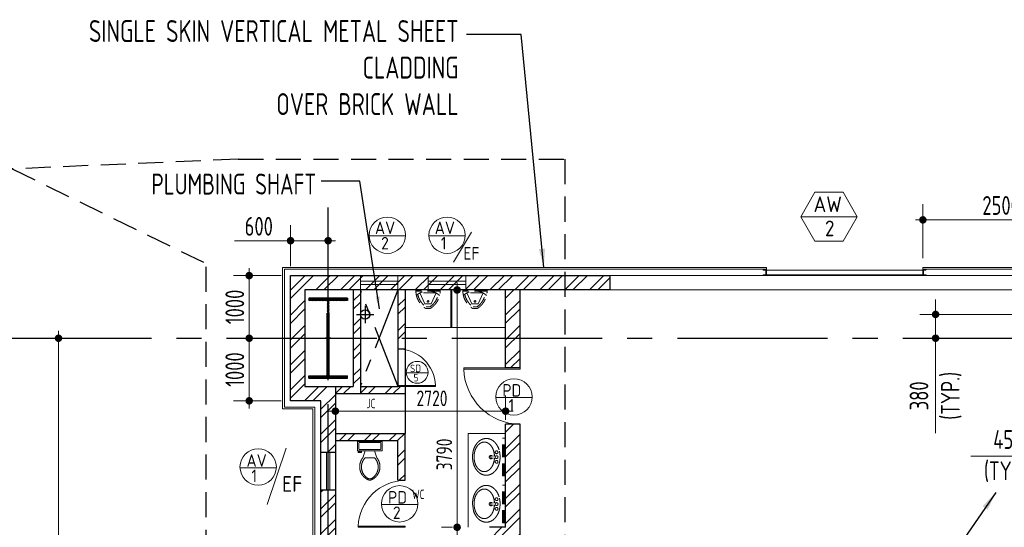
# Model space of a CAD drawing. Extents: x -287416 to 4934791, y -504132 to 1826789.
# Tile 134 of 256: x 457406 to 473134, y 197820 to 205925. Entities that reach past the tile are written whole.
import ezdxf
from ezdxf.enums import TextEntityAlignment as Align

# ---------------------------------------------------------------- set-up
doc = ezdxf.new("R2010")
doc.units = 0
doc.header["$LTSCALE"] = 800
doc.header["$MEASUREMENT"] = 0
for name, pattern in [('1 NORTH ELEVATION$0$NORTH ELEVATION$0$HIDDEN', [0.375, 0.25, -0.125]), ('CENTER', [2, 1.25, -0.25, 0.25, -0.25]), ('CENTER2', [1.125, 0.75, -0.125, 0.125, -0.125]), ('DASHED', [0.75, 0.5, -0.25])]:
    doc.linetypes.add(name, pattern=pattern)
doc.layers.get('0').update_dxf_attribs({"linetype": 'CONTINUOUS'})
doc.layers.get('DEFPOINTS').update_dxf_attribs({"linetype": 'CONTINUOUS'})
for name, color, linetype, lineweight in [('2CON', 1, 'CONTINUOUS', 13), ('A-DOOR TAG', 3, 'CONTINUOUS', 15), ('A-WIN TAG', 3, 'CONTINUOUS', 13), ('ARROW', 3, 'CONTINUOUS', 13), ('CCONTHIN', 15, '1 NORTH ELEVATION$0$NORTH ELEVATION$0$HIDDEN', 13), ('CHAT', 11, 'CONTINUOUS', 13), ('CLAD-1', 3, 'CONTINUOUS', 15), ('CLAD-2', 40, 'CONTINUOUS', 13), ('CONCRETE', 4, 'CONTINUOUS', 15), ('DIM', 4, 'CONTINUOUS', 15), ('dimension line', 4, 'CONTINUOUS', 18), ('DOOR', 235, 'CONTINUOUS', 13), ('LEADER', 4, 'CONTINUOUS', 15), ('STEEL', 6, 'CONTINUOUS', 15), ('TEXT', 3, 'CONTINUOUS', 15), ('WALL HATCH', 251, 'CONTINUOUS', 13), ('WIN', 31, 'CONTINUOUS', 13)]:
    doc.layers.add(name, color=color, linetype=linetype, lineweight=lineweight)
for name, color, linetype in [('CENTER', 2, 'CENTER'), ('CL', 2, 'CENTER2'), ('COL', 1, 'CENTER'), ('GRID', 8, 'CENTER'), ('RAINWATER', 2, 'CONTINUOUS'), ('WALL', 6, 'CONTINUOUS')]:
    doc.layers.add(name, color=color, linetype=linetype)
doc.styles.add('ROMANS', font='ISO9.shx', dxfattribs={"width": 0.8})
doc.styles.get("Standard").update_dxf_attribs({"font": 'ISO9'})
doc.dimstyles.new('barka', dxfattribs={"dimscale": 100, "dimtxt": 3.5, "dimasz": 1.2, "dimexe": 2.5, "dimexo": 2.5, "dimgap": 1, "dimtad": 1, "dimdsep": 46, "dimtxsty": 'ROMANS', "dimblk": 'DDOT1', "dimcen": 0, "dimclrd": 256, "dimclre": 256, "dimclrt": 2, "dimadec": 0, "dimazin": 2, "dimtp": 0.1, "dimtm": 0.1, "dimtfac": 0.71, "dimtmove": 2, "dimatfit": 3, "dimlwd": -1, "dimlwe": -1, "dimarcsym": 0})
doc.dimstyles.new('barka INTERNAL DIM', dxfattribs={"dimscale": 100, "dimtxt": 3, "dimasz": 1.2, "dimexe": 2.5, "dimexo": 1.5, "dimgap": 0.8, "dimtad": 1, "dimdsep": 46, "dimtxsty": 'ROMANS', "dimblk": 'DDOT1', "dimcen": 0, "dimclrd": 256, "dimclre": 256, "dimclrt": 2, "dimadec": 0, "dimazin": 2, "dimtp": 0.1, "dimtm": 0.1, "dimtfac": 0.71, "dimtmove": 2, "dimatfit": 3, "dimlwd": -1, "dimlwe": -1, "dimarcsym": 0})
doc.dimstyles.new('FIC-100', dxfattribs={"dimscale": 100, "dimtxt": 2.5, "dimasz": 2, "dimexe": 1, "dimexo": 1, "dimgap": 1, "dimtad": 1, "dimdec": 0, "dimrnd": 1, "dimzin": 0, "dimdsep": 46, "dimtxsty": 'Standard', "dimcen": 0.09, "dimclrd": 1, "dimclre": 1, "dimclrt": 3, "dimadec": 0, "dimazin": 0, "dimtfac": 1, "dimtdec": 0, "dimtofl": 0, "dimtmove": 0, "dimatfit": 3, "dimfxl": 1.5, "dimtolj": 1, "dimtzin": 0, "dimarcsym": 0})
doc.dimstyles.get("Standard").update_dxf_attribs({"dimtxt": 0.18, "dimasz": 0.18, "dimexe": 0.18, "dimexo": 0.0625, "dimgap": 0.09, "dimtad": 0, "dimtih": 1, "dimtoh": 1, "dimdec": 4, "dimzin": 0, "dimdsep": 46, "dimtxsty": 'Standard', "dimcen": 0.09, "dimadec": 0, "dimazin": 0, "dimtfac": 1, "dimtdec": 4, "dimtofl": 0, "dimtmove": 0, "dimatfit": 3, "dimfxl": 1, "dimtolj": 1, "dimtzin": 0, "dimarcsym": 0})

# ---------------------------------------------------------------- blocks, each defined once
blk = doc.blocks.new('A$C14326149')
at = {"layer": 'COL'}
h = blk.add_hatch(dxfattribs=at)
h.set_pattern_fill('ANSI31', color=256, scale=100, style=0)
h.paths.add_polyline_path([(310, 640), (0, 640), (0, 600), (310, 600)])
h.paths.add_polyline_path([(0, 600), (0, 640), (-310, 640), (-310, 600)])
h.paths.add_polyline_path([(0, -640), (0, -600), (-310, -600), (-310, -640)])
h.paths.add_polyline_path([(0, -600), (0, -640), (310, -640), (310, -600)])
h.paths.add_polyline_path([(-16, 0), (0, 0), (0, 600), (-16, 600)])
h.paths.add_polyline_path([(0, 0), (16, 0), (16, 600), (0, 600)])
h.paths.add_polyline_path([(16, 0), (0, 0), (0, -600), (16, -600)])
h.paths.add_polyline_path([(-16, -600), (0, -600), (0, 0), (-16, 0)])
for p, q in [((310, 640), (-310, 640)), ((-310, 640), (-310, 600)), ((310, 640), (310, 600)), ((310, 600), (-310, 600)), ((-16, -600), (-16, 600)), ((16, -600), (16, 600)), ((-310, -600), (310, -600)), ((-310, -640), (-310, -600)), ((310, -640), (310, -600)), ((-310, -640), (310, -640))]:
    blk.add_line(p, q, dxfattribs=at)
at = {"layer": 'COL', "color": 2}
for p, q in [((0, -672), (0, 672)), ((44, 0), (-44, 0))]:
    blk.add_line(p, q, dxfattribs=at)
blk = doc.blocks.new('DDOT1')
blk.add_line((-1, 0), (1, 0))
at = {"const_width": 0.5}
blk.add_lwpolyline([(-0.25, 0, 1), (0.25, 0, 1)], format="xyb", close=True, dxfattribs=at)
blk = doc.blocks.new('*D96')
at = {"layer": 'DEFPOINTS', "color": 0, "transparency": 16777216}
for p in [(458026, 200839), (458026, 200839), (458026, 188839)]:
    blk.add_point(p, dxfattribs=at)
at = {"layer": 'dimension line', "transparency": 16777216}
for p, q in [((458026, 188959), (458026, 200719)), ((457776, 188839), (457776, 188839))]:
    blk.add_line(p, q, dxfattribs=at)
at = {"layer": 'dimension line', "transparency": 16777216, "xscale": 119.9999999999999, "yscale": 119.9999999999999, "zscale": 119.9999999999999}
for p, rotation in [((458026, 200839), 90), ((458026, 188839), 270)]:
    blk.add_blockref('DDOT1', p, dxfattribs=dict(at, rotation=rotation))
at = {"layer": 'dimension line', "color": 2, "transparency": 16777216, "insert": (457751, 194839), "char_height": 350, "attachment_point": 5, "rotation": 90, "style": 'ROMANS'}
blk.add_mtext('12000', dxfattribs=at)
blk = doc.blocks.new('*D378')
at = {"layer": 'DEFPOINTS', "color": 0, "transparency": 16777216}
for p in [(474783, 201050), (474333, 200670), (474333, 198957)]:
    blk.add_point(p, dxfattribs=at)
at = {"layer": 'DIM', "transparency": 16777216}
for p, q in [((474783, 200900), (474783, 198707)), ((474333, 200520), (474333, 198707)), ((474333, 198957), (472597, 198957)), ((474663, 198957), (474453, 198957))]:
    blk.add_line(p, q, dxfattribs=at)
at = {"layer": 'DIM', "transparency": 16777216, "xscale": 119.9999999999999, "yscale": 119.9999999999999, "zscale": 119.9999999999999, "rotation": 180}
blk.add_blockref('DDOT1', (474333, 198957), dxfattribs=at)
at = {"layer": 'DIM', "transparency": 16777216, "xscale": 119.9999999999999, "yscale": 119.9999999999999, "zscale": 119.9999999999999}
blk.add_blockref('DDOT1', (474783, 198957), dxfattribs=at)
at = {"layer": 'DIM', "color": 2, "transparency": 16777216, "insert": (473191, 198957), "char_height": 300, "attachment_point": 5, "style": 'ROMANS'}
blk.add_mtext('450\\P(TYP.)', dxfattribs=at)
blk = doc.blocks.new('*D379')
at = {"layer": 'DEFPOINTS', "color": 0, "transparency": 16777216}
for p in [(473743, 201219), (472036, 200839), (473743, 200839)]:
    blk.add_point(p, dxfattribs=at)
at = {"layer": 'DIM', "transparency": 16777216}
for p, q in [((472036, 201339), (472036, 201459)), ((473593, 201219), (471786, 201219)), ((472036, 201219), (472036, 200839)), ((473593, 200839), (471786, 200839)), ((472036, 200719), (472036, 199325))]:
    blk.add_line(p, q, dxfattribs=at)
at = {"layer": 'DIM', "transparency": 16777216, "xscale": 119.9999999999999, "yscale": 119.9999999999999, "zscale": 119.9999999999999}
for p, rotation in [((472036, 201219), 270), ((472036, 200839), 90)]:
    blk.add_blockref('DDOT1', p, dxfattribs=dict(at, rotation=rotation))
at = {"layer": 'DIM', "color": 2, "transparency": 16777216, "insert": (472036, 199919), "char_height": 300, "attachment_point": 5, "rotation": 90, "style": 'ROMANS'}
blk.add_mtext('380\\P(TYP.)', dxfattribs=at)
blk = doc.blocks.new('clad supp')
at = {"layer": 'STEEL'}
for p, q in [((50, 100), (0, 100)), ((0, 100), (0, 0)), ((0, 0), (50, 0))]:
    blk.add_line(p, q, dxfattribs=at)
blk.add_lwpolyline([(50, 0), (50, 9, 0.397434), (48, 11), (12, 15, -0.397434), (10, 17), (10, 83, -0.397434), (12, 85), (48, 89, 0.397434), (50, 91), (50, 100)], format="xyb", dxfattribs=at)
blk = doc.blocks.new('*D406')
at = {"layer": 'DEFPOINTS', "color": 0, "transparency": 16777216}
for p in [(471833, 202729), (471833, 201967), (474333, 201967)]:
    blk.add_point(p, dxfattribs=at)
at = {"layer": 'DIM', "transparency": 16777216}
for p, q in [((471833, 202117), (471833, 202979)), ((474333, 202117), (474333, 202979)), ((474213, 202729), (471953, 202729))]:
    blk.add_line(p, q, dxfattribs=at)
at = {"layer": 'DIM', "transparency": 16777216, "xscale": 119.9999999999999, "yscale": 119.9999999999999, "zscale": 119.9999999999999, "rotation": 180}
blk.add_blockref('DDOT1', (471833, 202729), dxfattribs=at)
at = {"layer": 'DIM', "transparency": 16777216, "xscale": 119.9999999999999, "yscale": 119.9999999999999, "zscale": 119.9999999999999}
blk.add_blockref('DDOT1', (474333, 202729), dxfattribs=at)
at = {"layer": 'DIM', "color": 2, "transparency": 16777216, "insert": (473083, 202959), "char_height": 300, "attachment_point": 5, "style": 'ROMANS'}
blk.add_mtext('2500', dxfattribs=at)
blk = doc.blocks.new('*D418')
at = {"layer": 'DEFPOINTS', "color": 0, "transparency": 16777216}
for p in [(461072, 201839), (461733, 201839), (461733, 200839)]:
    blk.add_point(p, dxfattribs=at)
at = {"layer": 'DIM', "transparency": 16777216}
for p, q in [((461583, 201839), (460822, 201839)), ((461072, 200959), (461072, 201719)), ((461583, 200839), (460822, 200839))]:
    blk.add_line(p, q, dxfattribs=at)
at = {"layer": 'DIM', "transparency": 16777216, "xscale": 119.9999999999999, "yscale": 119.9999999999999, "zscale": 119.9999999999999}
for p, rotation in [((461072, 201839), 90), ((461072, 200839), 270)]:
    blk.add_blockref('DDOT1', p, dxfattribs=dict(at, rotation=rotation))
at = {"layer": 'DIM', "color": 2, "transparency": 16777216, "insert": (460842, 201339), "char_height": 300, "attachment_point": 5, "rotation": 90, "style": 'ROMANS'}
blk.add_mtext('1000', dxfattribs=at)
blk = doc.blocks.new('*D437')
at = {"layer": 'DEFPOINTS', "color": 0, "transparency": 16777216}
for p in [(461072, 200839), (461733, 200839), (461733, 199839)]:
    blk.add_point(p, dxfattribs=at)
at = {"layer": 'DIM', "transparency": 16777216}
for p, q in [((461583, 200839), (460822, 200839)), ((461072, 199959), (461072, 200719)), ((461583, 199839), (460822, 199839))]:
    blk.add_line(p, q, dxfattribs=at)
at = {"layer": 'DIM', "transparency": 16777216, "xscale": 119.9999999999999, "yscale": 119.9999999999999, "zscale": 119.9999999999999}
for p, rotation in [((461072, 200839), 90), ((461072, 199839), 270)]:
    blk.add_blockref('DDOT1', p, dxfattribs=dict(at, rotation=rotation))
at = {"layer": 'DIM', "color": 2, "transparency": 16777216, "insert": (460842, 200339), "char_height": 300, "attachment_point": 5, "rotation": 90, "style": 'ROMANS'}
blk.add_mtext('1000', dxfattribs=at)
blk = doc.blocks.new('*D438')
at = {"layer": 'DEFPOINTS', "color": 0, "transparency": 16777216}
for p in [(461733, 202396), (461733, 201839), (462333, 201839)]:
    blk.add_point(p, dxfattribs=at)
at = {"layer": 'DIM', "transparency": 16777216}
for p, q in [((461733, 201989), (461733, 202646)), ((462333, 201989), (462333, 202646)), ((461733, 202396), (460836, 202396)), ((462213, 202396), (461853, 202396))]:
    blk.add_line(p, q, dxfattribs=at)
at = {"layer": 'DIM', "transparency": 16777216, "xscale": 119.9999999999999, "yscale": 119.9999999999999, "zscale": 119.9999999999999, "rotation": 180}
blk.add_blockref('DDOT1', (461733, 202396), dxfattribs=at)
at = {"layer": 'DIM', "transparency": 16777216, "xscale": 119.9999999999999, "yscale": 119.9999999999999, "zscale": 119.9999999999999}
blk.add_blockref('DDOT1', (462333, 202396), dxfattribs=at)
at = {"layer": 'DIM', "color": 2, "transparency": 16777216, "insert": (461225, 202626), "char_height": 300, "attachment_point": 5, "style": 'ROMANS'}
blk.add_mtext('600', dxfattribs=at)
blk = doc.blocks.new('SERVICE BUILDING-ARCH$0$dd1')
at = {"layer": 'DOOR'}
blk.add_lwpolyline([(-1000, 975), (0, 975), (0, 1000), (-1000, 1000)], close=True, dxfattribs=at)
blk.add_arc((13, 1014), 1014, 182.2093, 269.2412, dxfattribs=at)
blk = doc.blocks.new('Toilet')
for p, q in [((9.5, -7), (9.5, -3)), ((-10, -9.5), (-8, -9.5)), ((-10, -10.5), (-10, -9.5)), ((-7, -10.5), (-10, -10.5)), ((-8, -9.5), (-8, -9)), ((-7, -9), (-7, -10.5)), ((-4, -9), (-6, -15)), ((4, -15), (-4, -15)), ((4, -9), (6, -15))]:
    blk.add_line(p, q)
blk.add_lwpolyline([(10.5, -9), (10.5, -1), (-10.5, -1), (-10.5, -9)], close=True)
for points in [[(-9.5, -3), (-9.5, -7)], [(8.5, -2), (-8.5, -2)], [(-8.5, -8), (8.5, -8)]]:
    blk.add_lwpolyline(points)
for centre, radius, start, end in [((-8.62, -2.88), 0.884, 81.8699, 188.1301), ((-8.62, -7.12), 0.884, 171.8699, 278.1301), ((8.62, -2.88), 0.884, 351.8699, 98.1301), ((8.62, -7.12), 0.884, 261.8699, 8.1301), ((3.52, -22.58), 12.17, 141.46911, 247.97143), ((4.2, -22.82), 11.33, 136.36773, 238.94682), ((-3.52, -22.58), 12.17, 292.02843, 38.53071), ((-4.2, -22.82), 11.33, 301.05301, 43.63209), ((0, -28.88), 4, 245.73182, 294.26817), ((0, -30), 4, 254.86053, 285.13947)]:
    blk.add_arc(centre, radius, start, end)
blk = doc.blocks.new('*U12')
for p, q in [((-43, 235), (-121, 59)), ((-43, 235), (58, 235)), ((-27, 308), (43, 308)), ((-20, 283), (35, 283)), ((58, 235), (136, 59)), ((-186, 29), (201, 29)), ((-186, 29), (-186, 12)), ((-186, 12), (201, 12)), ((-121, 59), (136, 59)), ((201, 12), (201, 29))]:
    blk.add_line(p, q)
blk.add_circle((7, 194), 12.7)
for centre, radius, start, end in [((148, 24), 334, 121.6971, 179.1551), ((148, 24), 309, 123.0108, 169.3055), ((-133, 24), 309, 10.6945, 56.9892), ((-133, 24), 334, 0.8449, 58.3029), ((8, 300), 273, 227.252, 312.748)]:
    blk.add_arc(centre, radius, start, end)
blk = doc.blocks.new('*D1870')
at = {"layer": 'DEFPOINTS', "color": 0, "transparency": 16777216}
for p in [(465168, 199674), (462448, 199416), (465168, 199384)]:
    blk.add_point(p, dxfattribs=at)
at = {"layer": 'DIM', "transparency": 16777216}
for p, q in [((462448, 199566), (462448, 199924)), ((465168, 199534), (465168, 199924)), ((462568, 199674), (465048, 199674))]:
    blk.add_line(p, q, dxfattribs=at)
at = {"layer": 'DIM', "transparency": 16777216, "xscale": 119.9999999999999, "yscale": 119.9999999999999, "zscale": 119.9999999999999, "rotation": 180}
blk.add_blockref('DDOT1', (462448, 199674), dxfattribs=at)
at = {"layer": 'DIM', "transparency": 16777216, "xscale": 119.9999999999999, "yscale": 119.9999999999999, "zscale": 119.9999999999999}
blk.add_blockref('DDOT1', (465168, 199674), dxfattribs=at)
at = {"layer": 'DIM', "color": 2, "transparency": 16777216, "insert": (463992, 199879), "char_height": 300, "attachment_point": 5, "style": 'ROMANS'}
blk.add_mtext('{\\H0.83333x;2720}', dxfattribs=at)
blk = doc.blocks.new('*D1871')
at = {"layer": 'DEFPOINTS', "color": 0, "transparency": 16777216}
for p in [(464393, 201609), (464457, 201609), (464470, 197820)]:
    blk.add_point(p, dxfattribs=at)
at = {"layer": 'DIM', "transparency": 16777216}
for p, q in [((464307, 201609), (464143, 201609)), ((464393, 197940), (464393, 201489)), ((464320, 197820), (464143, 197820))]:
    blk.add_line(p, q, dxfattribs=at)
at = {"layer": 'DIM', "transparency": 16777216, "xscale": 119.9999999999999, "yscale": 119.9999999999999, "zscale": 119.9999999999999}
for p, rotation in [((464393, 201609), 90), ((464393, 197820), 270)]:
    blk.add_blockref('DDOT1', p, dxfattribs=dict(at, rotation=rotation))
at = {"layer": 'DIM', "color": 2, "transparency": 16777216, "insert": (464188, 198983), "char_height": 300, "attachment_point": 5, "rotation": 90, "style": 'ROMANS'}
blk.add_mtext('{\\H0.83333x;3790}', dxfattribs=at)

msp = doc.modelspace()

# ---------------------------------------------------------------- hatches: boundary and pattern name
at = {"layer": 'WALL HATCH'}
h = msp.add_hatch(dxfattribs=at)
h.set_pattern_fill('ANSI32', color=256, scale=750, style=0)
h.paths.add_polyline_path([(462218.3, 199019.2), (462448.3, 199019.2), (462448.3, 200069.2), (461963.3, 200069.2), (461963.3, 201609.2), (461963.3, 201839.2), (461733.3, 201839.2), (461733.3, 199839.2), (462218.3, 199839.2)])
h.paths.add_polyline_path([(462218.3, 195259.7), (462448.3, 195259.7), (462448.3, 198419.2), (462218.3, 198419.2)])
h.paths.add_polyline_path([(462448.3, 194259.7), (462218.3, 194259.7), (462218.3, 189989.2), (462218.3, 189989.2), (462218.3, 189759.2), (462448.3, 189759.2)])
h = msp.add_hatch(dxfattribs=at)
h.set_pattern_fill('ANSI32', color=256, scale=750, style=0)
h.paths.add_polyline_path([(466833.3, 201609.2), (466833.3, 201839.2), (461963.3, 201839.2), (461963.3, 201609.2)])
h = msp.add_hatch(dxfattribs=at)
h.set_pattern_fill('ANSI32', color=256, scale=750, style=0)
h.set_pattern_definition([(45, (0.003, 212816.6), (-198.87378, 198.87378), []), (45, (132.59, 212816.6), (-198.87378, 198.87378), [])])
h.paths.add_polyline_path([(463448.3, 200669.2), (463563.3, 200669.2), (463563.3, 200069.2), (463448.3, 200069.2), (462848.3, 200069.2), (462848.3, 201609.2), (462733.3, 201609.2), (462733.3, 200069.2), (462448.3, 200069.2), (462448.3, 199954.2), (463048.3, 199954.2), (463563.3, 199954.2), (463563.3, 201609.2), (463448.3, 201609.2)])
h = msp.add_hatch(dxfattribs=at)
h.set_pattern_fill('ANSI32', color=256, scale=750, style=0)
h.set_pattern_definition([(45, (270.02, 212816.6), (-198.87378, 198.87378), []), (45, (402.6, 212816.6), (-198.87378, 198.87378), [])])
h.paths.add_polyline_path([(465398.3, 201609.2), (465168.3, 201609.2), (465168.3, 200365.4), (465398.3, 200365.4)])
h = msp.add_hatch(dxfattribs=at)
h.set_pattern_fill('ANSI32', color=256, scale=750, style=0)
h.paths.add_polyline_path([(465398.3, 199465.4), (465168.3, 199465.4), (465168.3, 197819.7), (464908.3, 197819.7), (464908.3, 197589.7), (465398.3, 197589.7)])
h = msp.add_hatch(dxfattribs=at)
h.set_pattern_fill('ANSI32', color=256, scale=750, style=0)
h.paths.add_polyline_path([(463563.3, 199319.7), (462448.3, 199319.7), (462448.3, 199204.7), (463448.3, 199204.7), (463448.3, 198569.7), (463563.3, 198569.7)])

# ---------------------------------------------------------------- linework, layer by layer
msp.add_line((463563.3, 199954.2), (463563.3, 199319.7))
at = {"linetype": 'DASHED'}
for points in [[(460898.3, 203699.4), (457287.9, 203541.9), (460382.7, 202031.9)], [(460898.3, 203699.4), (466115.3, 203699.4), (466115.3, 197381.2), (460382.7, 197381.2), (460382.7, 202031.9)]]:
    msp.add_lwpolyline(points, dxfattribs=at)
at = {"layer": '2CON'}
for p, q in [((470783.3, 202778.9), (469883.3, 202778.9)), ((461663.2, 199082.6), (461358.1, 198182.1))]:
    msp.add_line(p, q, dxfattribs=at)
at = {"layer": 'A-DOOR TAG', "color": 1}
for p, q in [((463569, 202471.3), (462988.9, 202471.3)), ((464523.5, 202471.3), (463943.5, 202471.3)), ((464624.5, 202533.4), (464337.1, 202050.9)), ((463929.8, 200286.8), (463581.8, 200286.8)), ((465590.9, 199890), (465010.9, 199890)), ((461505.3, 198770.6), (460925.2, 198770.6)), ((463765.4, 198182.3), (463185.4, 198182.3))]:
    msp.add_line(p, q, dxfattribs=at)
for centre, radius in [((463279, 202483.5), 290.3), ((464233.5, 202483.5), 290.3), ((463755.8, 200294.1), 174.2), ((465300.9, 199902.2), 290.3), ((461215.2, 198782.8), 290.3), ((463475.4, 198194.4), 290.3)]:
    msp.add_circle(centre, radius, dxfattribs=at)
at = {"layer": 'A-WIN TAG'}
msp.add_lwpolyline([(470108.3, 203168.6), (469883.3, 202778.9), (470108.3, 202389.2), (470558.3, 202389.2), (470783.3, 202778.9), (470558.3, 203168.6)], close=True, dxfattribs=at)
at = {"layer": 'CCONTHIN', "linetype": 'Continuous'}
for p, q in [((464295.3, 201609.2), (464295.3, 201009.2)), ((464311.3, 201609.2), (464311.3, 201009.2)), ((465168.3, 201009.2), (463553.3, 201009.2)), ((465168.3, 199319.7), (464568.3, 199319.7)), ((464568.3, 197819.7), (464568.3, 199319.7))]:
    msp.add_line(p, q, dxfattribs=at)
at = {"layer": 'CCONTHIN'}
for p, q in [((465117.2, 199240.7), (465168.3, 199240.7)), ((465117.2, 198640.7), (465117.2, 199240.7)), ((465130.2, 198640.7), (465130.2, 199240.7)), ((465144, 198640.7), (465144, 199240.7)), ((465157, 198640.7), (465157, 199240.7)), ((465168.3, 198640.7), (465168.3, 199240.7)), ((465021.6, 198963.1), (464932.5, 198954.1)), ((464932.5, 198954.1), (464932.5, 198927.2)), ((464932.5, 198927.2), (465021.6, 198918.3)), ((465117.2, 198640.2), (465168.3, 198640.2)), ((465117.2, 198490.7), (465168.3, 198490.7)), ((465117.2, 197890.7), (465117.2, 198490.7)), ((465130.2, 197890.7), (465130.2, 198490.7)), ((465144, 197890.7), (465144, 198490.7)), ((465157, 197890.7), (465157, 198490.7)), ((465168.3, 197890.7), (465168.3, 198490.7)), ((465021.6, 198213.1), (464932.5, 198204.1)), ((464932.5, 198204.1), (464932.5, 198177.2)), ((464932.5, 198177.2), (465021.6, 198168.3)), ((465117.2, 197890.2), (465168.3, 197890.2))]:
    msp.add_line(p, q, dxfattribs=at)
for points in [[(464771.1, 198675.7, -0.1069454), (464697.2, 198745.1, -0.0815881), (464654.6, 198835.2, -0.0697201), (464639.3, 198944.7, -0.0697201), (464654.6, 199054.1, -0.0815881), (464697.2, 199144.2, -0.1069454), (464771.1, 199213.6, -0.2770668), (464947.8, 199213.6)], [(464989.4, 198922.9, -0.0537435), (464977, 198850.9, -0.0815881), (464942.4, 198777.5, -0.1069454), (464886, 198724.7, -0.2770668), (464768.1, 198724.7, -0.1069454), (464711.7, 198777.5, -0.0815881), (464677.1, 198850.9, -0.0697201), (464663.9, 198944.7, -0.0697201), (464677.1, 199038.5, -0.0815881), (464711.7, 199111.8, -0.1069454), (464768.1, 199164.6, -0.2770668), (464886, 199164.6, -0.1069454), (464942.4, 199111.8, -0.0815881), (464977, 199038.5, -0.0595755), (464989.9, 198958.4)], [(464947.8, 199213.6, -0.1069454), (465021.8, 199144.2, -0.0815881), (465064.3, 199054.1, -0.1401213), (465064.3, 198835.2)], [(465064.3, 198835.2, -0.0815881), (465021.8, 198745.1, -0.1069454), (464947.8, 198675.7, -0.2770668), (464771.1, 198675.7)], [(464771.1, 197925.7, -0.1069454), (464697.2, 197995.1, -0.0815881), (464654.6, 198085.2), (464639.3, 198194.7, -0.0697201), (464654.6, 198304.1, -0.0815881), (464697.2, 198394.2, -0.1069454), (464771.1, 198463.6, -0.2770668), (464947.8, 198463.6)], [(464989.4, 198172.9, -0.0537435), (464977, 198100.9, -0.0815881), (464942.4, 198027.5, -0.1069454), (464886, 197974.7, -0.2770668), (464768.1, 197974.7, -0.1069454), (464711.7, 198027.5, -0.0815881), (464677.1, 198100.9, -0.0697201), (464663.9, 198194.7, -0.0697201), (464677.1, 198288.5, -0.0815881), (464711.7, 198361.8, -0.1069454), (464768.1, 198414.6, -0.2770668), (464886, 198414.6, -0.1069454), (464942.4, 198361.8, -0.0815881), (464977, 198288.5, -0.0595755), (464989.9, 198208.4)], [(464947.8, 198463.6, -0.1069454), (465021.8, 198394.2, -0.0815881), (465064.3, 198304.1, -0.1401213), (465064.3, 198085.2)], [(465064.3, 198085.2, -0.0815881), (465021.8, 197995.1, -0.1069454), (464947.8, 197925.7, -0.2770668), (464771.1, 197925.7)]]:
    msp.add_lwpolyline(points, format="xyb", dxfattribs=at)
for centre in [(465023.8, 199017.7), (465023.8, 198940.7), (465023.8, 198865), (465023.8, 198267.7), (465023.8, 198190.7), (465023.8, 198115)]:
    msp.add_circle(centre, 22.5, dxfattribs=at)
for centre in [(464933.8, 198940.7), (464933.8, 198190.7)]:
    msp.add_arc(centre, 27, 35.7391, 324.2607, dxfattribs=at)
at = {"layer": 'CENTER', "linetype": 'CENTER'}
for p, q in [((463448.3, 201609.2), (462848.3, 200079.2)), ((463448.3, 200079.2), (462848.3, 201609.2))]:
    msp.add_line(p, q, dxfattribs=at)
at = {"layer": 'CL'}
for p, q in [((462923.3, 201356.8), (462923.3, 201081.6)), ((462783.4, 201219.2), (463063.2, 201219.2))]:
    msp.add_line(p, q, dxfattribs=at)
at = {"layer": 'CLAD-1'}
for p, q in [((469333.3, 201939.2), (469333.3, 201967.2)), ((471833.3, 201939.2), (471833.3, 201967.2))]:
    msp.add_line(p, q, dxfattribs=at)
at = {"layer": 'CLAD-1', "flags": 128}
for points in [[(461605.3, 187339.2), (461605.3, 190117.2), (462090.3, 190117.2), (462090.3, 199711.2), (461605.3, 199711.2), (461605.3, 201967.2), (469333.3, 201967.2)], [(471833.3, 201967.2), (475833.3, 201967.2)], [(461633.3, 187339.2), (461633.3, 190089.2), (462118.3, 190089.2), (462118.3, 199739.2), (461633.3, 199739.2), (461633.3, 201939.2), (469333.3, 201939.2)], [(471833.3, 201939.2), (475833.3, 201939.2)]]:
    msp.add_lwpolyline(points, dxfattribs=at)
at = {"layer": 'CONCRETE', "flags": 128}
for points in [[(466833.3, 201839.2), (488633.3, 201839.2)], [(466833.3, 201609.2), (488633.3, 201609.2)]]:
    msp.add_lwpolyline(points, dxfattribs=at)
at = {"layer": 'DOOR'}
msp.add_line((463448.3, 200069.2), (463563.3, 200069.2), dxfattribs=at)
at = {"layer": 'GRID', "linetype": 'CENTER2', "ltscale": 4}
for p, q in [((462333.3, 157784.9), (462333.3, 202923.8)), ((457111.3, 200839.2), (559959.4, 200839.2))]:
    msp.add_line(p, q, dxfattribs=at)
at = {"layer": 'RAINWATER'}
msp.add_circle((462923.3, 201219.2), 75, dxfattribs=at)
at = {"layer": 'WALL'}
for p, q in [((461733.3, 201839.2), (466833.3, 201839.2)), ((466833.3, 201839.2), (466833.3, 201609.2)), ((466833.3, 201609.2), (461963.3, 201609.2)), ((461963.3, 201609.2), (461963.3, 200069.2)), ((462733.3, 201609.2), (462733.3, 200069.2)), ((462848.3, 201609.2), (462848.3, 200069.2)), ((463448.3, 201609.2), (463448.3, 200069.2)), ((463563.3, 201609.2), (463563.3, 199954.2)), ((465168.3, 200365.4), (465168.3, 201609.2)), ((465398.3, 200365.4), (465398.3, 201609.2)), ((463448.3, 200669.2), (463563.3, 200669.2)), ((465398.3, 200365.4), (465168.3, 200365.4)), ((461963.3, 200069.2), (462448.3, 200069.2)), ((462448.3, 200069.2), (462733.3, 200069.2)), ((462448.3, 200069.2), (462448.3, 189759.2)), ((462848.3, 200069.2), (463448.3, 200069.2)), ((462848.3, 200069.2), (462848.3, 199954.2)), ((462448.3, 199954.2), (463563.3, 199954.2)), ((462448.3, 199954.2), (463048.3, 199954.2)), ((462448.3, 199954.2), (463048.3, 199954.2)), ((465168.3, 197819.7), (465168.3, 199465.4)), ((465398.3, 199465.4), (465168.3, 199465.4)), ((465398.3, 197589.7), (465398.3, 199465.4)), ((462448.3, 199319.7), (463563.3, 199319.7)), ((463563.3, 198569.7), (463563.3, 199319.7)), ((462448.3, 199204.7), (463448.3, 199204.7)), ((463448.3, 198569.7), (463448.3, 199204.7)), ((462218.3, 199019.2), (462448.3, 199019.2)), ((463448.3, 198569.7), (463563.3, 198569.7)), ((462218.3, 198419.2), (462448.3, 198419.2)), ((465168.3, 197819.7), (464908.3, 197819.7))]:
    msp.add_line(p, q, dxfattribs=at)
at = {"layer": 'WALL', "flags": 128}
msp.add_lwpolyline([(462218.3, 189989.2), (462218.3, 189989.2), (462218.3, 199839.2), (461733.3, 199839.2), (461733.3, 201839.2)], dxfattribs=at)
at = {"layer": 'WIN'}
for p, q in [((469333.3, 201926.7), (471833.3, 201926.7)), ((469333.3, 201851.7), (471833.3, 201851.7)), ((462848.3, 201749.2), (463448.3, 201749.2)), ((462848.3, 201699.2), (463448.3, 201699.2)), ((463932.8, 201749.2), (464532.8, 201749.2)), ((463932.8, 201699.2), (464532.8, 201699.2)), ((462308.3, 198419.2), (462308.3, 199019.2)), ((462358.3, 198419.2), (462358.3, 199019.2))]:
    msp.add_line(p, q, dxfattribs=at)
for points in [[(462848.3, 201839.2), (463448.3, 201839.2), (463448.3, 201609.2), (462848.3, 201609.2)], [(463932.8, 201839.2), (464532.8, 201839.2), (464532.8, 201609.2), (463932.8, 201609.2)], [(462218.3, 199019.2), (462448.3, 199019.2), (462448.3, 198419.2), (462218.3, 198419.2)]]:
    msp.add_lwpolyline(points, close=True, dxfattribs=at)

# ---------------------------------------------------------------- block references
at = {"layer": 'CCONTHIN', "rotation": 180}
for p in [(463936, 201620.9), (464686, 201620.9)]:
    msp.add_blockref('*U12', p, dxfattribs=at)
at = {"layer": 'CCONTHIN', "xscale": 18.75, "yscale": 18.75, "zscale": 18.75}
msp.add_blockref('Toilet', (462998.8, 199210.7), dxfattribs=at)
at = {"layer": 'CHAT', "xscale": -0.7499999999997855, "yscale": 0.7499999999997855, "zscale": 0.7499999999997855, "rotation": 180}
msp.add_blockref('SERVICE BUILDING-ARCH$0$dd1', (463563.3, 198569.7), dxfattribs=at)
at = {"layer": 'COL'}
msp.add_blockref('A$C14326149', (462333.3, 200839.2), dxfattribs=at)
msp.add_blockref('A$C14326149', (462333.3, 200839.2), dxfattribs=at)
at = {"layer": 'DOOR'}
for p, xscale, yscale, zscale, rotation in [((463448.3, 200669.2), 0.5999999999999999, 0.5999999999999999, 0.5999999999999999, 180.0000000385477), ((465398.3, 199465.4), 0.9, 0.9, 0.9, 3.85477445e-08)]:
    msp.add_blockref('SERVICE BUILDING-ARCH$0$dd1', p, dxfattribs=dict(at, xscale=xscale, yscale=yscale, zscale=zscale, rotation=rotation))
at = {"layer": 'STEEL', "xscale": -1}
msp.add_blockref('clad supp', (469333.3, 201839.2), dxfattribs=at)
at = {"layer": 'STEEL'}
msp.add_blockref('clad supp', (471833.3, 201839.2), dxfattribs=at)

# ---------------------------------------------------------------- texts
at = {"layer": 'A-DOOR TAG', "linetype": 'Continuous', "style": 'ROMANS'}
for s, height, p in [('AV', 200, (463081.1, 202602.7)), ('AV', 200, (464035.7, 202602.7)), ('2', 200, (463179.4, 202356.7)), ('1', 200, (464133.9, 202356.7)), ('EF', 200, (464492.8, 202192.9)), ('SD', 120, (463640.7, 200356.4)), ('5', 120, (463697, 200208.8)), ('PD', 200, (465115.1, 200006)), ('1', 200, (465215, 199766.9)), ('AV', 200, (461029.4, 198886.6)), ('1', 200, (461107.7, 198640.6)), ('PD', 200, (463289.6, 198298.2)), ('2', 200, (463367.9, 198052.3))]:
    msp.add_text(s, height=height, dxfattribs=at).set_placement(p, align=Align.MIDDLE_LEFT)
at = {"layer": 'A-WIN TAG'}
for s, p in [('AW', (470313.6, 202978.8)), ('2', (470344.9, 202593)), ('EF', (461759, 198511))]:
    msp.add_text(s, height=250, dxfattribs=at).set_placement(p, align=Align.MIDDLE)
at = {"layer": 'TEXT', "attachment_point": 3, "style": 'ROMANS'}
for s, insert, char_height, width in [('SINGLE SKIN VERTICAL METAL SHEET CLADDING\\POVER BRICK WALL', (464416.2, 205919), 350, 6871.448), ('PLUMBING SHAFT', (462142.6, 203467.5), 334.327, 5240.366), ('JC', (463088.5, 199871.3), 150, 219.338), ('WC', (463872.7, 198420.8), 150, 1143.279)]:
    msp.add_mtext(s, dxfattribs=dict(at, insert=insert, char_height=char_height, width=width))

# ---------------------------------------------------------------- dimensions: what is measured, and where the dimension line sits
at = {"layer": 'DIM'}
for base, p1, p2, picture, middle in [((471833.3, 202728.9), (474333.3, 201967.2), (471833.3, 201967.2), '*D406', (473083.3, 202958.9)), ((461733.3, 202396.2), (462333.3, 201839.2), (461733.3, 201839.2), '*D438', (461224.7, 202626.2))]:
    dim = msp.add_linear_dim(base=base, p1=p1, p2=p2, dimstyle='barka INTERNAL DIM', override={"dimdec": 0, "dimtmove": 0}, dxfattribs=at)
    dim.commit()
    dim.dimension.update_dxf_attribs({"geometry": picture, "text_midpoint": middle})
for base, p1, p2, picture, middle in [((461072.4, 201839.2), (461733.3, 200839.2), (461733.3, 201839.2), '*D418', (461072.4, 201339.2)), ((461072.4, 200839.2), (461733.3, 199839.2), (461733.3, 200839.2), '*D437', (461072.4, 200339.2))]:
    dim = msp.add_linear_dim(base=base, p1=p1, p2=p2, angle=90, dimstyle='barka INTERNAL DIM', override={"dimdec": 0, "dimtmove": 0}, dxfattribs=at)
    dim.commit()
    dim.dimension.update_dxf_attribs({"geometry": picture, "text_midpoint": middle, "dimtype": 160})
for base, p1, p2, angle, text, picture, middle in [((464392.6487, 201609.2223), (464469.6662, 197819.6541), (464457.4324, 201609.2223), 90, '{\\H0.83333x;<>}', '*D1871', (464392.6487, 198983.3127)), ((472036.3, 200839.2), (473743.4, 201219.2), (473743.4, 200839.2), 90, '<>\\X(TYP.)', '*D379', (472036.3, 199919.2)), ((474333.3, 198956.8), (474783.3, 201050.4), (474333.3, 200670.4), 180, '<>\\X(TYP.)', '*D378', (473191, 198956.8))]:
    dim = msp.add_linear_dim(base=base, p1=p1, p2=p2, angle=angle, text=text, dimstyle='barka INTERNAL DIM', override={"dimdec": 0, "dimtmove": 0}, dxfattribs=at)
    dim.commit()
    dim.dimension.update_dxf_attribs({"geometry": picture, "text_midpoint": middle, "dimtype": 160})
dim = msp.add_linear_dim(base=(465168.3, 199673.7), p1=(462448.3, 199416.2), p2=(465168.3, 199383.6), text='{\\H0.83333x;<>}', dimstyle='barka INTERNAL DIM', override={"dimdec": 0, "dimtmove": 0}, dxfattribs=at)
dim.commit()
dim.dimension.update_dxf_attribs({"geometry": '*D1870', "text_midpoint": (463991.6, 199673.7), "dimtype": 160})
at = {"layer": 'dimension line'}
dim = msp.add_linear_dim(base=(458025.6, 200839.2), p1=(458025.6, 188839.2), p2=(458025.6, 200839.2), angle=90, dimstyle='barka', override={"dimdec": 0, "dimtmove": 0}, dxfattribs=at)
dim.commit()
dim.dimension.update_dxf_attribs({"geometry": '*D96', "text_midpoint": (457750.6, 194839.2)})

# ---------------------------------------------------------------- leaders
at = {"layer": 'ARROW', "linetype": 'Continuous', "ltscale": 3}
msp.add_leader([(463151.6, 201306.5), (462840.7, 203345.4), (462222, 203345.4)], dimstyle='FIC-100', override={"dimtad": 0, "dimfxl": 0.18}, dxfattribs=at)
at = {"layer": 'CLAD-2'}
msp.add_leader([(465777.9, 201967.2), (465418.7, 205691.4), (464543.7, 205691.4)], dimstyle='Standard', override={"dimtxt": 350, "dimasz": 300, "dimexe": 0, "dimexo": 0, "dimgap": 100, "dimtad": 0, "dimtih": 0, "dimtoh": 0, "dimdec": 0, "dimtxsty": 'ROMANS', "dimcen": 0, "dimclrd": 9, "dimclre": 9, "dimclrt": 256, "dimtdec": 0, "dimtix": 1, "dimtofl": 1, "dimatfit": 0}, dxfattribs=at)
at = {"layer": 'LEADER'}
msp.add_leader([(472998.1, 198376.7), (472436.5, 197556)], dimstyle='Standard', override={"dimtxt": 350, "dimasz": 300, "dimexe": 0, "dimexo": 0, "dimgap": 100, "dimtad": 0, "dimtih": 0, "dimtoh": 0, "dimdec": 0, "dimtxsty": 'ROMANS', "dimcen": 0, "dimclrd": 9, "dimclre": 9, "dimclrt": 256, "dimtdec": 0, "dimtix": 1, "dimtofl": 1, "dimatfit": 0}, dxfattribs=at)

doc.saveas('drawing.dxf')
